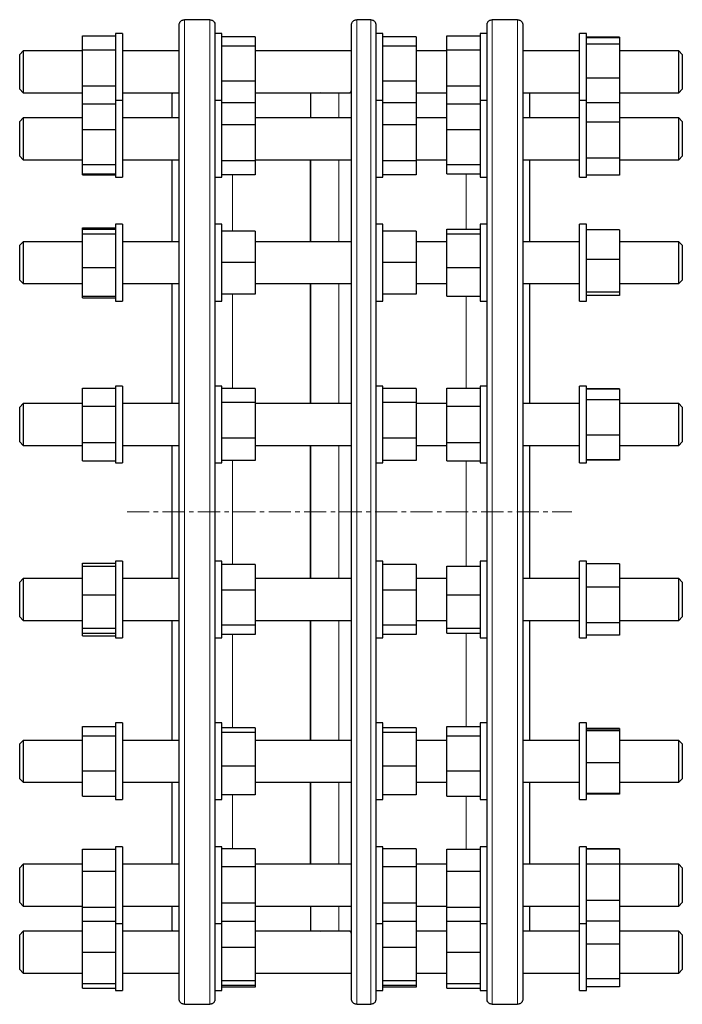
# Model space of a CAD drawing. Header units: millimetres. Extents: x 144 to 1238, y 76 to 1120.
# Tile 2 of 2: x 858 to 1238, y 535 to 1100. Entities that reach past the tile are written whole.
import ezdxf

# ---------------------------------------------------------------- set-up
doc = ezdxf.new("R2010")
doc.units = ezdxf.units.MM
doc.linetypes.add('CENTERX2', pattern=[20.32, 12.7, -2.54, 2.54, -2.54])
doc.layers.add('FORMAT', color=7, linetype='Continuous')

msp = doc.modelspace()

# ---------------------------------------------------------------- linework, layer by layer
at = {"color": 7, "linetype": 'Continuous', "lineweight": 25}
for p, q in [((949.13, 538.38), (949.13, 1097.38)), ((966.63, 1100.36), (952.13, 1100.36)), ((969.63, 1097.38), (969.63, 1092.01)), ((1047.94, 538.38), (1047.94, 1097.38)), ((1058.94, 1100.36), (1050.94, 1100.36)), ((1061.94, 1097.38), (1061.94, 1092.01)), ((1125.63, 1092.01), (1125.63, 1097.38)), ((1143.13, 1100.36), (1128.63, 1100.36)), ((1146.13, 1097.38), (1146.13, 538.38)), ((893.63, 1091.04), (912.63, 1091.04)), ((893.63, 1083.08), (893.63, 1091.04)), ((916.63, 1092.43), (912.63, 1092.43)), ((912.63, 1092.43), (912.63, 1053.98)), ((916.63, 1092.43), (916.63, 1053.98)), ((973.63, 1092.43), (969.63, 1092.43)), ((969.63, 1092.01), (969.63, 1050.27)), ((973.63, 1086), (973.63, 1092.43)), ((992.63, 1090.5), (973.63, 1090.5)), ((992.63, 1090.5), (992.63, 1085.14)), ((1065.94, 1092.43), (1061.94, 1092.43)), ((1061.94, 1092.01), (1061.94, 1050.27)), ((1065.94, 1086), (1065.94, 1092.43)), ((1084.94, 1090.5), (1065.94, 1090.5)), ((1084.94, 1090.5), (1084.94, 1085.14)), ((1102.63, 1091.04), (1121.63, 1091.04)), ((1102.63, 1083.08), (1102.63, 1091.04)), ((1125.63, 1092.43), (1121.63, 1092.43)), ((1121.63, 1092.43), (1121.63, 1053.98)), ((1125.63, 1050.27), (1125.63, 1092.01)), ((1182.63, 1092.43), (1178.63, 1092.43)), ((1178.63, 1087.32), (1178.63, 1092.43)), ((1182.63, 1087.32), (1182.63, 1092.43)), ((973.63, 1053.98), (973.63, 1086)), ((992.63, 1085.14), (973.63, 1085.14)), ((992.63, 1085.14), (992.63, 1065.07)), ((1065.94, 1053.98), (1065.94, 1086)), ((1084.94, 1085.14), (1065.94, 1085.14)), ((1084.94, 1085.14), (1084.94, 1065.07)), ((1178.63, 1053.98), (1178.63, 1087.32)), ((1201.63, 1090.27), (1182.63, 1090.27)), ((1201.63, 1089.94), (1182.63, 1089.94)), ((1182.63, 1053.98), (1182.63, 1087.32)), ((1201.63, 1086.38), (1182.63, 1086.38)), ((1201.63, 1090.27), (1201.63, 1089.94)), ((1201.63, 1089.94), (1201.63, 1086.38)), ((1201.63, 1086.38), (1201.63, 1066.87)), ((859.63, 1082.43), (857.63, 1080.43)), ((857.63, 1060.43), (857.63, 1080.43)), ((893.63, 1082.43), (859.63, 1082.43)), ((859.63, 1082.43), (859.63, 1058.43)), ((893.63, 1062.48), (893.63, 1083.08)), ((893.63, 1083.08), (912.63, 1083.08)), ((949.13, 1082.43), (916.63, 1082.43)), ((1047.94, 1082.43), (992.63, 1082.43)), ((1102.63, 1082.43), (1084.94, 1082.43)), ((1102.63, 1083.08), (1121.63, 1083.08)), ((1102.63, 1062.48), (1102.63, 1083.08)), ((1178.63, 1082.43), (1146.13, 1082.43)), ((1235.63, 1082.43), (1201.63, 1082.43)), ((1237.63, 1080.43), (1235.63, 1082.43)), ((1235.63, 1058.43), (1235.63, 1082.43)), ((1237.63, 1080.43), (1237.63, 1060.43)), ((893.63, 1062.48), (912.63, 1062.48)), ((893.63, 1052.06), (893.63, 1062.48)), ((992.63, 1065.07), (973.63, 1065.07)), ((992.63, 1065.07), (992.63, 1052.59)), ((1084.94, 1065.07), (1065.94, 1065.07)), ((1084.94, 1065.07), (1084.94, 1052.59)), ((1102.63, 1062.48), (1121.63, 1062.48)), ((1102.63, 1052.06), (1102.63, 1062.48)), ((1201.63, 1066.87), (1182.63, 1066.87)), ((1201.63, 1066.87), (1201.63, 1052.75)), ((857.63, 1060.43), (859.63, 1058.43)), ((859.63, 1058.43), (893.63, 1058.43)), ((916.63, 1058.43), (949.13, 1058.43)), ((945.68, 1058.43), (945.13, 1057.88)), ((945.13, 1043.98), (945.13, 1057.88)), ((992.63, 1058.43), (1047.03, 1058.43)), ((1030.11, 1058.43), (1024.44, 1057.93)), ((1024.44, 1057.93), (1024.44, 1043.98)), ((1084.94, 1058.43), (1102.63, 1058.43)), ((1146.13, 1058.43), (1178.63, 1058.43)), ((1150.13, 1057.88), (1149.58, 1058.43)), ((1150.13, 1043.98), (1150.13, 1057.88)), ((1201.63, 1058.43), (1235.63, 1058.43)), ((1235.63, 1058.43), (1237.63, 1060.43)), ((893.63, 1052.06), (912.63, 1052.06)), ((893.63, 1037.36), (893.63, 1052.06)), ((916.63, 1053.98), (912.63, 1053.98)), ((912.63, 1053.98), (912.63, 1009.98)), ((916.63, 1053.98), (916.63, 1009.98)), ((973.63, 1053.98), (969.63, 1053.98)), ((973.63, 1040.42), (973.63, 1053.98)), ((992.63, 1052.59), (973.63, 1052.59)), ((992.63, 1052.59), (992.63, 1039.95)), ((1065.94, 1053.98), (1061.94, 1053.98)), ((1065.94, 1040.42), (1065.94, 1053.98)), ((1084.94, 1052.59), (1065.94, 1052.59)), ((1084.94, 1052.59), (1084.94, 1039.95)), ((1102.63, 1052.06), (1121.63, 1052.06)), ((1102.63, 1037.36), (1102.63, 1052.06)), ((1125.63, 1053.98), (1121.63, 1053.98)), ((1121.63, 1053.98), (1121.63, 1009.98)), ((1182.63, 1053.98), (1178.63, 1053.98)), ((1178.63, 1042.18), (1178.63, 1053.98)), ((1182.63, 1042.18), (1182.63, 1053.98)), ((1201.63, 1052.75), (1182.63, 1052.75)), ((1201.63, 1052.75), (1201.63, 1041.62)), ((969.63, 1050.27), (969.63, 973.16)), ((1061.94, 1050.27), (1061.94, 973.16)), ((1125.63, 973.16), (1125.63, 1050.27)), ((859.63, 1043.98), (857.63, 1041.98)), ((857.63, 1021.98), (857.63, 1041.98)), ((893.63, 1043.98), (859.63, 1043.98)), ((859.63, 1043.98), (859.63, 1019.98)), ((949.13, 1043.98), (916.63, 1043.98)), ((973.63, 1009.98), (973.63, 1040.42)), ((992.63, 1039.95), (973.63, 1039.95)), ((1047.94, 1043.98), (992.63, 1043.98)), ((992.63, 1039.95), (992.63, 1019.34)), ((1065.94, 1009.98), (1065.94, 1040.42)), ((1084.94, 1039.95), (1065.94, 1039.95)), ((1102.63, 1043.98), (1084.94, 1043.98)), ((1084.94, 1039.95), (1084.94, 1019.34)), ((1178.63, 1043.98), (1146.13, 1043.98)), ((1178.63, 1009.98), (1178.63, 1042.18)), ((1182.63, 1009.98), (1182.63, 1042.18)), ((1201.63, 1041.62), (1182.63, 1041.62)), ((1235.63, 1043.98), (1201.63, 1043.98)), ((1201.63, 1041.62), (1201.63, 1020.85)), ((1237.63, 1041.98), (1235.63, 1043.98)), ((1235.63, 1019.98), (1235.63, 1043.98)), ((1237.63, 1041.98), (1237.63, 1021.98)), ((893.63, 1037.36), (912.63, 1037.36)), ((893.63, 1017.28), (893.63, 1037.36)), ((1102.63, 1017.28), (1102.63, 1037.36)), ((1102.63, 1037.36), (1121.63, 1037.36)), ((857.63, 1021.98), (859.63, 1019.98)), ((859.63, 1019.98), (893.63, 1019.98)), ((893.63, 1017.28), (912.63, 1017.28)), ((893.63, 1011.9), (893.63, 1017.28)), ((916.63, 1019.98), (949.13, 1019.98)), ((945.13, 972.94), (945.13, 1019.98)), ((992.63, 1019.34), (973.63, 1019.34)), ((992.63, 1019.98), (1047.72, 1019.98)), ((992.63, 1019.34), (992.63, 1011.37)), ((1024.44, 1019.98), (1024.44, 972.94)), ((1084.94, 1019.34), (1065.94, 1019.34)), ((1084.94, 1019.98), (1102.63, 1019.98)), ((1084.94, 1019.34), (1084.94, 1011.37)), ((1102.63, 1017.28), (1121.63, 1017.28)), ((1102.63, 1011.9), (1102.63, 1017.28)), ((1146.13, 1019.98), (1178.63, 1019.98)), ((1150.13, 972.94), (1150.13, 1019.98)), ((1201.63, 1020.85), (1182.63, 1020.85)), ((1201.63, 1020.85), (1201.63, 1011.21)), ((1201.63, 1019.98), (1235.63, 1019.98)), ((1235.63, 1019.98), (1237.63, 1021.98)), ((893.63, 1011.9), (912.63, 1011.9)), ((893.63, 1011.37), (893.63, 1011.9)), ((893.63, 1011.37), (912.63, 1011.37)), ((992.63, 1011.37), (973.63, 1011.37)), ((1084.94, 1011.37), (1065.94, 1011.37)), ((1102.63, 1011.9), (1121.63, 1011.9)), ((912.63, 1009.98), (916.63, 1009.98)), ((969.63, 1009.98), (973.63, 1009.98)), ((1061.94, 1009.98), (1065.94, 1009.98)), ((1121.63, 1009.98), (1125.63, 1009.98)), ((1178.63, 1009.98), (1182.63, 1009.98)), ((1201.63, 1011.21), (1182.63, 1011.21)), ((893.63, 981.01), (912.63, 981.01)), ((893.63, 980.14), (893.63, 981.01)), ((893.63, 980.14), (912.63, 980.14)), ((893.63, 977.43), (893.63, 980.14)), ((893.63, 958.22), (893.63, 977.43)), ((893.63, 977.43), (912.63, 977.43)), ((916.63, 982.94), (912.63, 982.94)), ((912.63, 982.94), (912.63, 938.94)), ((916.63, 982.94), (916.63, 938.94)), ((973.63, 982.94), (969.63, 982.94)), ((973.63, 960.96), (973.63, 982.94)), ((992.63, 978.95), (973.63, 978.95)), ((992.63, 978.95), (992.63, 960.96)), ((1065.94, 982.94), (1061.94, 982.94)), ((1065.94, 960.96), (1065.94, 982.94)), ((1084.94, 978.95), (1065.94, 978.95)), ((1084.94, 978.95), (1084.94, 960.96)), ((1102.63, 980.14), (1121.63, 980.14)), ((1102.63, 977.43), (1102.63, 980.14)), ((1102.63, 958.22), (1102.63, 977.43)), ((1102.63, 977.43), (1121.63, 977.43)), ((1125.63, 982.94), (1121.63, 982.94)), ((1121.63, 982.94), (1121.63, 938.94)), ((1182.63, 982.94), (1178.63, 982.94)), ((1178.63, 962.91), (1178.63, 982.94)), ((1182.63, 962.91), (1182.63, 982.94)), ((1201.63, 979.79), (1182.63, 979.79)), ((1201.63, 979.79), (1201.63, 962.8)), ((859.63, 972.94), (857.63, 970.94)), ((893.63, 972.94), (859.63, 972.94)), ((859.63, 972.94), (859.63, 948.94)), ((949.13, 972.94), (916.63, 972.94)), ((969.63, 973.16), (969.63, 872.41)), ((1047.94, 972.94), (992.63, 972.94)), ((1061.94, 973.16), (1061.94, 872.41)), ((1102.63, 972.94), (1084.94, 972.94)), ((1125.63, 872.41), (1125.63, 973.16)), ((1178.63, 972.94), (1146.13, 972.94)), ((1235.63, 972.94), (1201.63, 972.94)), ((1237.63, 970.94), (1235.63, 972.94)), ((1235.63, 948.94), (1235.63, 972.94)), ((857.63, 950.94), (857.63, 970.94)), ((1237.63, 970.94), (1237.63, 950.94)), ((973.63, 938.94), (973.63, 960.96)), ((992.63, 960.96), (973.63, 960.96)), ((992.63, 960.96), (992.63, 942.95)), ((1065.94, 938.94), (1065.94, 960.96)), ((1084.94, 960.96), (1065.94, 960.96)), ((1084.94, 960.96), (1084.94, 942.95)), ((1178.63, 938.94), (1178.63, 962.91)), ((1182.63, 938.94), (1182.63, 962.91)), ((1201.63, 962.8), (1182.63, 962.8)), ((1201.63, 962.8), (1201.63, 943.94)), ((893.63, 958.22), (912.63, 958.22)), ((893.63, 941.73), (893.63, 958.22)), ((1102.63, 941.73), (1102.63, 958.22)), ((1102.63, 958.22), (1121.63, 958.22)), ((857.63, 950.94), (859.63, 948.94)), ((1235.63, 948.94), (1237.63, 950.94)), ((859.63, 948.94), (893.63, 948.94)), ((916.63, 948.94), (949.13, 948.94)), ((945.13, 880.11), (945.13, 948.94)), ((992.63, 948.94), (1047.94, 948.94)), ((1024.44, 948.94), (1024.44, 880.11)), ((1084.94, 948.94), (1102.63, 948.94)), ((1146.13, 948.94), (1178.63, 948.94)), ((1150.13, 880.11), (1150.13, 948.94)), ((1201.63, 943.94), (1182.63, 943.94)), ((1201.63, 948.94), (1235.63, 948.94)), ((1201.63, 943.94), (1201.63, 942.08)), ((893.63, 941.73), (912.63, 941.73)), ((893.63, 940.86), (893.63, 941.73)), ((893.63, 940.86), (912.63, 940.86)), ((912.63, 938.94), (916.63, 938.94)), ((969.63, 938.94), (973.63, 938.94)), ((992.63, 942.95), (973.63, 942.95)), ((992.63, 942.93), (973.63, 942.93)), ((992.63, 942.95), (992.63, 942.93)), ((1061.94, 938.94), (1065.94, 938.94)), ((1084.94, 942.95), (1065.94, 942.95)), ((1084.94, 942.93), (1065.94, 942.93)), ((1084.94, 942.95), (1084.94, 942.93)), ((1102.63, 941.73), (1121.63, 941.73)), ((1121.63, 938.94), (1125.63, 938.94)), ((1178.63, 938.94), (1182.63, 938.94)), ((1201.63, 942.08), (1182.63, 942.08)), ((893.63, 888.9), (912.63, 888.9)), ((893.63, 878.51), (893.63, 888.9)), ((916.63, 890.11), (912.63, 890.11)), ((912.63, 890.11), (912.63, 846.11)), ((916.63, 890.11), (916.63, 846.11)), ((973.63, 890.11), (969.63, 890.11)), ((973.63, 859.71), (973.63, 890.11)), ((992.63, 888.72), (973.63, 888.72)), ((992.63, 888.72), (992.63, 880.78)), ((1065.94, 890.11), (1061.94, 890.11)), ((1065.94, 859.71), (1065.94, 890.11)), ((1084.94, 888.72), (1065.94, 888.72)), ((1084.94, 888.72), (1084.94, 880.78)), ((1102.63, 888.9), (1121.63, 888.9)), ((1102.63, 878.51), (1102.63, 888.9)), ((1125.63, 890.11), (1121.63, 890.11)), ((1121.63, 890.11), (1121.63, 846.11)), ((1182.63, 890.11), (1178.63, 890.11)), ((1178.63, 861.55), (1178.63, 890.11)), ((1182.63, 861.55), (1182.63, 890.11)), ((1201.63, 888.59), (1182.63, 888.59)), ((1201.63, 888.39), (1182.63, 888.39)), ((1201.63, 888.59), (1201.63, 888.39)), ((1201.63, 888.39), (1201.63, 882.19)), ((1201.63, 882.19), (1182.63, 882.19)), ((1201.63, 882.19), (1201.63, 861.91)), ((859.63, 880.11), (857.63, 878.11)), ((857.63, 858.11), (857.63, 878.11)), ((893.63, 880.11), (859.63, 880.11)), ((859.63, 880.11), (859.63, 856.11)), ((893.63, 878.51), (912.63, 878.51)), ((893.63, 857.72), (893.63, 878.51)), ((949.13, 880.11), (916.63, 880.11)), ((992.63, 880.78), (973.63, 880.78)), ((992.63, 880.78), (992.63, 860.18)), ((1047.94, 880.11), (992.63, 880.11)), ((1084.94, 880.78), (1065.94, 880.78)), ((1084.94, 880.78), (1084.94, 860.18)), ((1102.63, 880.11), (1084.94, 880.11)), ((1102.63, 857.72), (1102.63, 878.51)), ((1102.63, 878.51), (1121.63, 878.51)), ((1178.63, 880.11), (1146.13, 880.11)), ((1235.63, 880.11), (1201.63, 880.11)), ((1237.63, 878.11), (1235.63, 880.11)), ((1235.63, 856.11), (1235.63, 880.11)), ((1237.63, 878.11), (1237.63, 858.11)), ((969.63, 872.41), (969.63, 763.35)), ((1061.94, 872.41), (1061.94, 763.35)), ((1125.63, 763.35), (1125.63, 872.41)), ((992.63, 860.18), (973.63, 860.18)), ((973.63, 846.11), (973.63, 859.71)), ((992.63, 860.18), (992.63, 847.51)), ((1084.94, 860.18), (1065.94, 860.18)), ((1065.94, 846.11), (1065.94, 859.71)), ((1084.94, 860.18), (1084.94, 847.51)), ((1178.63, 846.11), (1178.63, 861.55)), ((1201.63, 861.91), (1182.63, 861.91)), ((1182.63, 846.11), (1182.63, 861.55)), ((1201.63, 861.91), (1201.63, 847.83)), ((857.63, 858.11), (859.63, 856.11)), ((859.63, 856.11), (893.63, 856.11)), ((893.63, 847.33), (893.63, 857.72)), ((893.63, 857.72), (912.63, 857.72)), ((916.63, 856.11), (949.13, 856.11)), ((945.13, 817.88), (945.13, 856.11)), ((992.63, 856.11), (1047.94, 856.11)), ((1024.44, 856.11), (1024.44, 817.88)), ((1084.94, 856.11), (1102.63, 856.11)), ((1102.63, 857.72), (1121.63, 857.72)), ((1102.63, 847.33), (1102.63, 857.72)), ((1146.13, 856.11), (1178.63, 856.11)), ((1150.13, 817.88), (1150.13, 856.11)), ((1201.63, 856.11), (1235.63, 856.11)), ((1235.63, 856.11), (1237.63, 858.11)), ((992.63, 847.51), (973.63, 847.51)), ((1084.94, 847.51), (1065.94, 847.51)), ((1201.63, 847.83), (1182.63, 847.83)), ((1201.63, 847.64), (1182.63, 847.64)), ((1201.63, 847.83), (1201.63, 847.64)), ((893.63, 847.33), (912.63, 847.33)), ((912.63, 846.11), (916.63, 846.11)), ((969.63, 846.11), (973.63, 846.11)), ((1061.94, 846.11), (1065.94, 846.11)), ((1102.63, 847.33), (1121.63, 847.33)), ((1121.63, 846.11), (1125.63, 846.11)), ((1178.63, 846.11), (1182.63, 846.11)), ((945.13, 779.64), (945.13, 817.88)), ((1024.44, 817.88), (1024.44, 779.64)), ((1150.13, 779.64), (1150.13, 817.88)), ((893.63, 788.43), (912.63, 788.43)), ((893.63, 786.84), (893.63, 788.43)), ((893.63, 786.84), (912.63, 786.84)), ((893.63, 770.35), (893.63, 786.84)), ((916.63, 789.64), (912.63, 789.64)), ((912.63, 789.64), (912.63, 787.97)), ((912.63, 787.97), (912.63, 745.64)), ((916.63, 789.64), (916.63, 787.97)), ((916.63, 787.97), (916.63, 745.64)), ((973.63, 789.64), (969.63, 789.64)), ((973.63, 752.1), (973.63, 789.64)), ((992.63, 787.72), (973.63, 787.72)), ((992.63, 787.72), (992.63, 773.04)), ((1065.94, 789.64), (1061.94, 789.64)), ((1065.94, 752.1), (1065.94, 789.64)), ((1084.94, 787.72), (1065.94, 787.72)), ((1084.94, 787.72), (1084.94, 773.04)), ((1102.63, 770.35), (1102.63, 786.84)), ((1102.63, 786.84), (1121.63, 786.84)), ((1125.63, 789.64), (1121.63, 789.64)), ((1121.63, 789.64), (1121.63, 787.97)), ((1121.63, 787.97), (1121.63, 745.64)), ((1182.63, 789.64), (1178.63, 789.64)), ((1178.63, 753.54), (1178.63, 789.64)), ((1182.63, 753.54), (1182.63, 789.64)), ((1201.63, 788.12), (1182.63, 788.12)), ((1201.63, 788.12), (1201.63, 774.8)), ((859.63, 779.64), (857.63, 777.64)), ((857.63, 776.88), (857.63, 777.64)), ((857.63, 757.64), (857.63, 776.88)), ((893.63, 779.64), (859.63, 779.64)), ((859.63, 779.64), (859.63, 778.73)), ((859.63, 778.73), (859.63, 755.64)), ((949.13, 779.64), (916.63, 779.64)), ((1047.94, 779.64), (992.63, 779.64)), ((1102.63, 779.64), (1084.94, 779.64)), ((1178.63, 779.64), (1146.13, 779.64)), ((1201.63, 774.8), (1182.63, 774.8)), ((1235.63, 779.64), (1201.63, 779.64)), ((1201.63, 774.8), (1201.63, 754.32)), ((1237.63, 777.64), (1235.63, 779.64)), ((1235.63, 778.73), (1235.63, 779.64)), ((1235.63, 755.64), (1235.63, 778.73)), ((1237.63, 777.64), (1237.63, 776.88)), ((1237.63, 776.88), (1237.63, 757.64)), ((893.63, 770.35), (912.63, 770.35)), ((893.63, 751.15), (893.63, 770.35)), ((992.63, 773.04), (973.63, 773.04)), ((992.63, 773.04), (992.63, 752.96)), ((1084.94, 773.04), (1065.94, 773.04)), ((1084.94, 773.04), (1084.94, 752.96)), ((1102.63, 770.35), (1121.63, 770.35)), ((1102.63, 751.15), (1102.63, 770.35)), ((969.63, 763.35), (969.63, 662.6)), ((1061.94, 763.35), (1061.94, 662.6)), ((1125.63, 662.6), (1125.63, 763.35)), ((857.63, 757.64), (859.63, 755.64)), ((1235.63, 755.64), (1237.63, 757.64)), ((859.63, 755.64), (893.63, 755.64)), ((916.63, 755.64), (949.13, 755.64)), ((945.13, 686.82), (945.13, 755.64)), ((992.63, 752.96), (973.63, 752.96)), ((973.63, 745.64), (973.63, 752.1)), ((992.63, 755.64), (1047.94, 755.64)), ((992.63, 752.96), (992.63, 747.56)), ((1024.44, 755.64), (1024.44, 686.82)), ((1084.94, 752.96), (1065.94, 752.96)), ((1065.94, 745.64), (1065.94, 752.1)), ((1084.94, 755.64), (1102.63, 755.64)), ((1084.94, 752.96), (1084.94, 747.56)), ((1146.13, 755.64), (1178.63, 755.64)), ((1150.13, 686.82), (1150.13, 755.64)), ((1178.63, 745.64), (1178.63, 753.54)), ((1201.63, 754.32), (1182.63, 754.32)), ((1182.63, 745.64), (1182.63, 753.54)), ((1201.63, 755.64), (1235.63, 755.64)), ((1201.63, 754.32), (1201.63, 747.16)), ((893.63, 751.15), (912.63, 751.15)), ((893.63, 748.44), (893.63, 751.15)), ((893.63, 748.44), (912.63, 748.44)), ((893.63, 746.86), (893.63, 748.44)), ((893.63, 746.86), (912.63, 746.86)), ((992.63, 747.56), (973.63, 747.56)), ((1084.94, 747.56), (1065.94, 747.56)), ((1102.63, 751.15), (1121.63, 751.15)), ((1102.63, 748.44), (1102.63, 751.15)), ((1102.63, 748.44), (1121.63, 748.44)), ((1201.63, 747.16), (1182.63, 747.16)), ((912.63, 745.64), (916.63, 745.64)), ((969.63, 745.64), (973.63, 745.64)), ((1061.94, 745.64), (1065.94, 745.64)), ((1121.63, 745.64), (1125.63, 745.64)), ((1178.63, 745.64), (1182.63, 745.64)), ((916.63, 696.82), (912.63, 696.82)), ((912.63, 696.82), (912.63, 690.37)), ((916.63, 696.82), (916.63, 690.37)), ((973.63, 696.82), (969.63, 696.82)), ((973.63, 654.5), (973.63, 696.82)), ((1065.94, 696.82), (1061.94, 696.82)), ((1065.94, 654.5), (1065.94, 696.82)), ((1125.63, 696.82), (1121.63, 696.82)), ((1121.63, 696.82), (1121.63, 690.37)), ((1182.63, 696.82), (1178.63, 696.82)), ((1178.63, 655.33), (1178.63, 696.82)), ((1182.63, 655.33), (1182.63, 696.82)), ((893.63, 694.89), (912.63, 694.89)), ((893.63, 689.52), (893.63, 694.89)), ((893.63, 689.52), (912.63, 689.52)), ((893.63, 669.44), (893.63, 689.52)), ((912.63, 690.37), (912.63, 652.82)), ((916.63, 690.37), (916.63, 652.82)), ((992.63, 694.01), (973.63, 694.01)), ((992.63, 691.32), (973.63, 691.32)), ((992.63, 694.01), (992.63, 691.32)), ((992.63, 691.32), (992.63, 672.12)), ((1084.94, 694.01), (1065.94, 694.01)), ((1084.94, 691.32), (1065.94, 691.32)), ((1084.94, 694.01), (1084.94, 691.32)), ((1084.94, 691.32), (1084.94, 672.12)), ((1102.63, 694.89), (1121.63, 694.89)), ((1102.63, 689.52), (1102.63, 694.89)), ((1102.63, 689.52), (1121.63, 689.52)), ((1102.63, 669.44), (1102.63, 689.52)), ((1121.63, 690.37), (1121.63, 652.82)), ((1201.63, 693.68), (1182.63, 693.68)), ((1201.63, 693.23), (1182.63, 693.23)), ((1201.63, 692.37), (1182.63, 692.37)), ((1201.63, 693.68), (1201.63, 693.23)), ((1201.63, 693.23), (1201.63, 692.37)), ((1201.63, 692.37), (1201.63, 673.96)), ((859.63, 686.82), (857.63, 684.82)), ((857.63, 681.89), (857.63, 684.82)), ((893.63, 686.82), (859.63, 686.82)), ((859.63, 686.82), (859.63, 683.3)), ((949.13, 686.82), (916.63, 686.82)), ((1047.94, 686.82), (992.63, 686.82)), ((1102.63, 686.82), (1084.94, 686.82)), ((1178.63, 686.82), (1146.13, 686.82)), ((1235.63, 686.82), (1201.63, 686.82)), ((1237.63, 684.82), (1235.63, 686.82)), ((1235.63, 683.3), (1235.63, 686.82)), ((1237.63, 684.82), (1237.63, 681.89)), ((857.63, 664.82), (857.63, 681.89)), ((859.63, 683.3), (859.63, 662.82)), ((1235.63, 662.82), (1235.63, 683.3)), ((1237.63, 681.89), (1237.63, 664.82)), ((1201.63, 673.96), (1182.63, 673.96)), ((1201.63, 673.96), (1201.63, 656.4)), ((893.63, 654.74), (893.63, 669.44)), ((893.63, 669.44), (912.63, 669.44)), ((992.63, 672.12), (973.63, 672.12)), ((992.63, 672.12), (992.63, 655.62)), ((1084.94, 672.12), (1065.94, 672.12)), ((1084.94, 672.12), (1084.94, 655.62)), ((1102.63, 669.44), (1121.63, 669.44)), ((1102.63, 654.74), (1102.63, 669.44)), ((857.63, 664.82), (859.63, 662.82)), ((859.63, 662.82), (893.63, 662.82)), ((916.63, 662.82), (949.13, 662.82)), ((945.13, 615.77), (945.13, 662.82)), ((969.63, 662.6), (969.63, 585.48)), ((992.63, 662.82), (1047.94, 662.82)), ((1024.44, 662.82), (1024.44, 615.77)), ((1061.94, 662.6), (1061.94, 585.48)), ((1084.94, 662.82), (1102.63, 662.82)), ((1125.63, 585.48), (1125.63, 662.6)), ((1146.13, 662.82), (1178.63, 662.82)), ((1150.13, 615.77), (1150.13, 662.82)), ((1201.63, 662.82), (1235.63, 662.82)), ((1235.63, 662.82), (1237.63, 664.82)), ((992.63, 655.62), (973.63, 655.62)), ((1084.94, 655.62), (1065.94, 655.62)), ((1201.63, 656.4), (1182.63, 656.4)), ((1201.63, 655.96), (1182.63, 655.96)), ((1201.63, 656.4), (1201.63, 655.96)), ((893.63, 654.74), (912.63, 654.74)), ((912.63, 652.82), (916.63, 652.82)), ((969.63, 652.82), (973.63, 652.82)), ((973.63, 652.82), (973.63, 654.5)), ((1061.94, 652.82), (1065.94, 652.82)), ((1065.94, 652.82), (1065.94, 654.5)), ((1102.63, 654.74), (1121.63, 654.74)), ((1121.63, 652.82), (1125.63, 652.82)), ((1178.63, 652.82), (1178.63, 655.33)), ((1178.63, 652.82), (1182.63, 652.82)), ((1182.63, 652.82), (1182.63, 655.33)), ((893.63, 624.38), (912.63, 624.38)), ((893.63, 611.73), (893.63, 624.38)), ((916.63, 625.77), (912.63, 625.77)), ((912.63, 625.77), (912.63, 612.19)), ((916.63, 625.77), (916.63, 612.19)), ((973.63, 625.77), (969.63, 625.77)), ((973.63, 581.77), (973.63, 625.77)), ((992.63, 624.56), (973.63, 624.56)), ((992.63, 624.56), (992.63, 614.18)), ((1065.94, 625.77), (1061.94, 625.77)), ((1065.94, 581.77), (1065.94, 625.77)), ((1084.94, 624.56), (1065.94, 624.56)), ((1084.94, 624.56), (1084.94, 614.18)), ((1102.63, 611.73), (1102.63, 624.38)), ((1102.63, 624.38), (1121.63, 624.38)), ((1125.63, 625.77), (1121.63, 625.77)), ((1121.63, 625.77), (1121.63, 612.19)), ((1182.63, 625.77), (1178.63, 625.77)), ((1178.63, 581.86), (1178.63, 625.77)), ((1182.63, 581.86), (1182.63, 625.77)), ((1201.63, 624.54), (1182.63, 624.54)), ((1201.63, 624.48), (1182.63, 624.48)), ((1201.63, 624.54), (1201.63, 624.48)), ((1201.63, 624.48), (1201.63, 615.74)), ((859.63, 615.77), (857.63, 613.77)), ((857.63, 607.6), (857.63, 613.77)), ((893.63, 615.77), (859.63, 615.77)), ((859.63, 615.77), (859.63, 608.37)), ((893.63, 611.73), (912.63, 611.73)), ((893.63, 591.12), (893.63, 611.73)), ((912.63, 612.19), (912.63, 581.77)), ((949.13, 615.77), (916.63, 615.77)), ((916.63, 612.19), (916.63, 581.77)), ((992.63, 614.18), (973.63, 614.18)), ((1047.72, 615.77), (992.63, 615.77)), ((992.63, 614.18), (992.63, 593.4)), ((1084.94, 614.18), (1065.94, 614.18)), ((1102.63, 615.77), (1084.94, 615.77)), ((1084.94, 614.18), (1084.94, 593.4)), ((1102.63, 591.12), (1102.63, 611.73)), ((1102.63, 611.73), (1121.63, 611.73)), ((1121.63, 612.19), (1121.63, 581.77)), ((1178.63, 615.77), (1146.13, 615.77)), ((1201.63, 615.74), (1182.63, 615.74)), ((1235.63, 615.77), (1201.63, 615.77)), ((1201.63, 615.74), (1201.63, 595.03)), ((1237.63, 613.77), (1235.63, 615.77)), ((1235.63, 608.37), (1235.63, 615.77)), ((1237.63, 613.77), (1237.63, 607.6)), ((857.63, 593.77), (857.63, 607.6)), ((859.63, 608.37), (859.63, 591.77)), ((1235.63, 591.77), (1235.63, 608.37)), ((1237.63, 607.6), (1237.63, 593.77)), ((857.63, 593.77), (859.63, 591.77)), ((992.63, 593.4), (973.63, 593.4)), ((992.63, 593.4), (992.63, 582.99)), ((1084.94, 593.4), (1065.94, 593.4)), ((1084.94, 593.4), (1084.94, 582.99)), ((1201.63, 595.03), (1182.63, 595.03)), ((1201.63, 595.03), (1201.63, 583.07)), ((1235.63, 591.77), (1237.63, 593.77)), ((859.63, 591.77), (893.63, 591.77)), ((893.63, 591.12), (912.63, 591.12)), ((893.63, 583.17), (893.63, 591.12)), ((916.63, 591.77), (949.13, 591.77)), ((945.13, 577.88), (945.13, 591.77)), ((992.63, 591.77), (1047.94, 591.77)), ((1024.44, 591.77), (1024.44, 577.82)), ((1084.94, 591.77), (1102.63, 591.77)), ((1102.63, 591.12), (1121.63, 591.12)), ((1102.63, 583.17), (1102.63, 591.12)), ((1146.13, 591.77), (1178.63, 591.77)), ((1150.13, 577.88), (1150.13, 591.77)), ((1201.63, 591.77), (1235.63, 591.77)), ((893.63, 583.17), (912.63, 583.17)), ((893.63, 565.33), (893.63, 583.17)), ((969.63, 585.48), (969.63, 543.75)), ((992.63, 582.99), (973.63, 582.99)), ((992.63, 582.99), (992.63, 568.06)), ((1061.94, 585.48), (1061.94, 543.75)), ((1084.94, 582.99), (1065.94, 582.99)), ((1084.94, 582.99), (1084.94, 568.06)), ((1102.63, 583.17), (1121.63, 583.17)), ((1102.63, 565.33), (1102.63, 583.17)), ((1125.63, 543.75), (1125.63, 585.48)), ((1201.63, 583.07), (1182.63, 583.07)), ((1201.63, 583.07), (1201.63, 569.87)), ((859.63, 577.33), (857.63, 575.33)), ((893.63, 577.33), (859.63, 577.33)), ((859.63, 577.33), (859.63, 565.33)), ((912.63, 581.77), (916.63, 581.77)), ((912.63, 581.77), (912.63, 565.33)), ((916.63, 581.77), (916.63, 565.33)), ((949.13, 577.33), (916.63, 577.33)), ((945.13, 577.88), (945.68, 577.33)), ((969.63, 581.77), (973.63, 581.77)), ((973.63, 543.33), (973.63, 581.77)), ((1047.03, 577.33), (992.63, 577.33)), ((1024.44, 577.82), (1030.11, 577.33)), ((1061.94, 581.77), (1065.94, 581.77)), ((1065.94, 543.33), (1065.94, 581.77)), ((1102.63, 577.33), (1084.94, 577.33)), ((1121.63, 581.77), (1125.63, 581.77)), ((1121.63, 581.77), (1121.63, 565.33)), ((1178.63, 577.33), (1146.13, 577.33)), ((1149.58, 577.33), (1150.13, 577.88)), ((1178.63, 581.77), (1178.63, 581.86)), ((1178.63, 581.77), (1182.63, 581.77)), ((1178.63, 543.33), (1178.63, 581.77)), ((1182.63, 581.77), (1182.63, 581.86)), ((1182.63, 543.33), (1182.63, 581.77)), ((1235.63, 577.33), (1201.63, 577.33)), ((1237.63, 575.33), (1235.63, 577.33)), ((1235.63, 565.33), (1235.63, 577.33)), ((857.63, 565.33), (857.63, 575.33)), ((1237.63, 575.33), (1237.63, 565.33)), ((857.63, 555.33), (857.63, 565.33)), ((859.63, 565.33), (859.63, 553.33)), ((893.63, 565.33), (912.63, 565.33)), ((893.63, 547.33), (893.63, 565.33)), ((912.63, 565.33), (912.63, 543.33)), ((916.63, 565.33), (916.63, 543.33)), ((992.63, 568.06), (973.63, 568.06)), ((992.63, 568.06), (992.63, 548.85)), ((1084.94, 568.06), (1065.94, 568.06)), ((1084.94, 568.06), (1084.94, 548.85)), ((1102.63, 565.33), (1121.63, 565.33)), ((1102.63, 547.33), (1102.63, 565.33)), ((1121.63, 565.33), (1121.63, 543.33)), ((1201.63, 569.87), (1182.63, 569.87)), ((1201.63, 569.87), (1201.63, 550.03)), ((1235.63, 553.33), (1235.63, 565.33)), ((1237.63, 565.33), (1237.63, 555.33)), ((857.63, 555.33), (859.63, 553.33)), ((1235.63, 553.33), (1237.63, 555.33)), ((859.63, 553.33), (893.63, 553.33)), ((916.63, 553.33), (949.13, 553.33)), ((992.63, 548.85), (973.63, 548.85)), ((992.63, 553.33), (1047.94, 553.33)), ((992.63, 548.85), (992.63, 546.12)), ((1084.94, 548.85), (1065.94, 548.85)), ((1084.94, 553.33), (1102.63, 553.33)), ((1084.94, 548.85), (1084.94, 546.12)), ((1146.13, 553.33), (1178.63, 553.33)), ((1201.63, 550.03), (1182.63, 550.03)), ((1201.63, 553.33), (1235.63, 553.33)), ((1201.63, 550.03), (1201.63, 545.49)), ((893.63, 547.33), (912.63, 547.33)), ((893.63, 544.72), (893.63, 547.33)), ((893.63, 544.72), (912.63, 544.72)), ((912.63, 543.33), (916.63, 543.33)), ((969.63, 543.75), (969.63, 538.38)), ((969.63, 543.33), (973.63, 543.33)), ((992.63, 546.12), (973.63, 546.12)), ((992.63, 545.25), (973.63, 545.25)), ((992.63, 546.12), (992.63, 545.25)), ((1061.94, 543.75), (1061.94, 538.38)), ((1061.94, 543.33), (1065.94, 543.33)), ((1084.94, 546.12), (1065.94, 546.12)), ((1084.94, 545.25), (1065.94, 545.25)), ((1084.94, 546.12), (1084.94, 545.25)), ((1102.63, 547.33), (1121.63, 547.33)), ((1102.63, 544.72), (1102.63, 547.33)), ((1102.63, 544.72), (1121.63, 544.72)), ((1121.63, 543.33), (1125.63, 543.33)), ((1125.63, 538.38), (1125.63, 543.75)), ((1178.63, 543.33), (1182.63, 543.33)), ((1201.63, 545.49), (1182.63, 545.49)), ((952.13, 535.39), (966.63, 535.39)), ((1050.94, 535.39), (1058.94, 535.39)), ((1128.63, 535.39), (1143.13, 535.39))]:
    msp.add_line(p, q, dxfattribs=at)
at = {"color": 8, "linetype": 'Continuous', "lineweight": 18}
for p, q in [((952.13, 1100.36), (952.13, 535.39)), ((966.63, 535.39), (966.63, 1100.36)), ((1050.94, 1100.36), (1050.94, 535.39)), ((1058.94, 535.39), (1058.94, 1100.36)), ((1128.63, 1100.36), (1128.63, 535.39)), ((1143.13, 535.39), (1143.13, 1100.36)), ((1040.63, 1043.98), (1040.63, 1058.43)), ((1024.2, 972.94), (1024.2, 1019.98)), ((1040.63, 972.94), (1040.63, 1019.98)), ((979.63, 1011.37), (979.63, 978.95)), ((1113.63, 980.14), (1113.63, 1011.9)), ((1024.2, 880.11), (1024.2, 948.94)), ((1040.63, 880.11), (1040.63, 948.94)), ((979.63, 942.93), (979.63, 888.72)), ((1113.63, 888.9), (1113.63, 941.73)), ((1024.2, 779.64), (1024.2, 856.11)), ((1040.63, 817.88), (1040.63, 856.11)), ((979.63, 847.51), (979.63, 817.88)), ((1113.63, 786.84), (1113.63, 847.33)), ((979.63, 817.88), (979.63, 787.72)), ((1040.63, 779.64), (1040.63, 817.88)), ((1024.2, 686.82), (1024.2, 755.64)), ((1040.63, 686.82), (1040.63, 755.64)), ((979.63, 747.56), (979.63, 694.01)), ((1113.63, 694.89), (1113.63, 748.44)), ((1024.2, 615.77), (1024.2, 662.82)), ((1040.63, 615.77), (1040.63, 662.82)), ((979.63, 655.62), (979.63, 624.56)), ((1113.63, 624.38), (1113.63, 654.74)), ((1040.63, 577.33), (1040.63, 591.77))]:
    msp.add_line(p, q, dxfattribs=at)
at = {"color": 7, "linetype": 'Continuous', "lineweight": 25}
for points, knots in [([(949.13, 1097.38), (949.13, 1097.72), (949.19, 1098.05), (949.36, 1098.53), (949.43, 1098.7), (949.61, 1099.01), (949.72, 1099.16), (949.96, 1099.45), (950.1, 1099.59), (950.42, 1099.84), (950.59, 1099.95), (950.99, 1100.15), (951.2, 1100.22), (951.54, 1100.31), (951.66, 1100.33), (951.89, 1100.35), (952.01, 1100.36), (952.13, 1100.36)], [0, 0, 0, 0, 0.25, 0.25, 0.375, 0.375, 0.5, 0.5, 0.625, 0.625, 0.75, 0.75, 0.875, 0.875, 0.9375, 0.9375, 1, 1, 1, 1]), ([(966.63, 1100.36), (966.87, 1100.36), (967.11, 1100.33), (967.56, 1100.23), (967.78, 1100.15), (968.17, 1099.95), (968.35, 1099.84), (968.66, 1099.59), (968.8, 1099.45), (969.17, 1099.02), (969.34, 1098.71), (969.58, 1098.05), (969.63, 1097.72), (969.63, 1097.38)], [0, 0, 0, 0, 0.125, 0.125, 0.25, 0.25, 0.375, 0.375, 0.5, 0.5, 0.75, 0.75, 1, 1, 1, 1]), ([(1047.94, 1097.38), (1047.94, 1097.72), (1047.99, 1098.05), (1048.16, 1098.53), (1048.24, 1098.7), (1048.42, 1099.01), (1048.52, 1099.16), (1048.76, 1099.45), (1048.91, 1099.59), (1049.22, 1099.84), (1049.4, 1099.95), (1049.79, 1100.15), (1050, 1100.22), (1050.34, 1100.31), (1050.46, 1100.33), (1050.7, 1100.35), (1050.82, 1100.36), (1050.94, 1100.36)], [0, 0, 0, 0, 0.25, 0.25, 0.375, 0.375, 0.5, 0.5, 0.625, 0.625, 0.75, 0.75, 0.875, 0.875, 0.9375, 0.9375, 1, 1, 1, 1]), ([(1058.94, 1100.36), (1059.18, 1100.36), (1059.41, 1100.33), (1059.87, 1100.23), (1060.08, 1100.15), (1060.47, 1099.95), (1060.65, 1099.84), (1060.97, 1099.59), (1061.11, 1099.45), (1061.47, 1099.02), (1061.65, 1098.71), (1061.88, 1098.05), (1061.94, 1097.72), (1061.94, 1097.38)], [0, 0, 0, 0, 0.125, 0.125, 0.25, 0.25, 0.375, 0.375, 0.5, 0.5, 0.75, 0.75, 1, 1, 1, 1]), ([(1125.63, 1097.38), (1125.63, 1097.72), (1125.69, 1098.05), (1125.86, 1098.53), (1125.93, 1098.7), (1126.11, 1099.01), (1126.22, 1099.16), (1126.46, 1099.45), (1126.6, 1099.59), (1126.92, 1099.84), (1127.09, 1099.95), (1127.49, 1100.15), (1127.7, 1100.22), (1128.04, 1100.31), (1128.16, 1100.33), (1128.39, 1100.35), (1128.51, 1100.36), (1128.63, 1100.36)], [0, 0, 0, 0, 0.25, 0.25, 0.375, 0.375, 0.5, 0.5, 0.625, 0.625, 0.75, 0.75, 0.875, 0.875, 0.9375, 0.9375, 1, 1, 1, 1]), ([(1143.13, 1100.36), (1143.37, 1100.36), (1143.61, 1100.33), (1144.06, 1100.23), (1144.28, 1100.15), (1144.67, 1099.95), (1144.85, 1099.84), (1145.16, 1099.59), (1145.3, 1099.45), (1145.67, 1099.02), (1145.84, 1098.71), (1146.08, 1098.05), (1146.13, 1097.72), (1146.13, 1097.38)], [0, 0, 0, 0, 0.125, 0.125, 0.25, 0.25, 0.375, 0.375, 0.5, 0.5, 0.75, 0.75, 1, 1, 1, 1]), ([(1047.03, 1058.44), (1047.05, 1058.44), (1047.1, 1058.43), (1047.21, 1058.5), (1047.35, 1058.64), (1047.5, 1058.84), (1047.64, 1059.12), (1047.78, 1059.49), (1047.91, 1059.99), (1047.93, 1060.44), (1047.94, 1060.67)], [0, 0, 0, 0, 0.062369, 0.187892, 0.308842, 0.429795, 0.553505, 0.677205, 0.837511, 1, 1, 1, 1]), ([(1047.72, 1019.99), (1047.73, 1019.98), (1047.78, 1019.97), (1047.86, 1020.02), (1047.93, 1020.13), (1047.93, 1020.25), (1047.94, 1020.29)], [0, 0, 0, 0, 0.042467, 0.407916, 0.773272, 1, 1, 1, 1]), ([(1047.94, 615.46), (1047.94, 615.48), (1047.93, 615.57), (1047.9, 615.68), (1047.82, 615.76), (1047.75, 615.77), (1047.72, 615.77)], [0, 0, 0, 0, 0.099751, 0.421683, 0.74368, 1, 1, 1, 1]), ([(1047.94, 575.09), (1047.93, 575.22), (1047.93, 575.49), (1047.88, 575.85), (1047.8, 576.17), (1047.71, 576.47), (1047.59, 576.75), (1047.45, 576.98), (1047.31, 577.15), (1047.18, 577.27), (1047.08, 577.33), (1047.04, 577.32), (1047.03, 577.32)], [0, 0, 0, 0, 0.09398, 0.187971, 0.283793, 0.379622, 0.492095, 0.604573, 0.719258, 0.833939, 0.969168, 1, 1, 1, 1]), ([(952.13, 535.39), (951.89, 535.39), (951.66, 535.42), (951.2, 535.53), (950.99, 535.61), (950.6, 535.8), (950.42, 535.92), (950.1, 536.17), (949.96, 536.3), (949.59, 536.74), (949.42, 537.05), (949.19, 537.71), (949.13, 538.04), (949.13, 538.38)], [0, 0, 0, 0, 0.125, 0.125, 0.25, 0.25, 0.375, 0.375, 0.5, 0.5, 0.75, 0.75, 1, 1, 1, 1]), ([(969.63, 538.38), (969.63, 538.04), (969.58, 537.71), (969.41, 537.22), (969.33, 537.06), (969.15, 536.75), (969.05, 536.6), (968.81, 536.31), (968.66, 536.17), (968.35, 535.92), (968.17, 535.8), (967.78, 535.61), (967.57, 535.53), (967.23, 535.45), (967.11, 535.43), (966.87, 535.4), (966.75, 535.39), (966.63, 535.39)], [0, 0, 0, 0, 0.25, 0.25, 0.375, 0.375, 0.5, 0.5, 0.625, 0.625, 0.75, 0.75, 0.875, 0.875, 0.9375, 0.9375, 1, 1, 1, 1]), ([(1050.94, 535.39), (1050.7, 535.39), (1050.46, 535.42), (1050.01, 535.53), (1049.79, 535.61), (1049.4, 535.8), (1049.22, 535.92), (1048.91, 536.17), (1048.77, 536.3), (1048.4, 536.74), (1048.23, 537.05), (1047.99, 537.71), (1047.94, 538.04), (1047.94, 538.38)], [0, 0, 0, 0, 0.125, 0.125, 0.25, 0.25, 0.375, 0.375, 0.5, 0.5, 0.75, 0.75, 1, 1, 1, 1]), ([(1061.94, 538.38), (1061.94, 538.04), (1061.88, 537.71), (1061.71, 537.22), (1061.64, 537.06), (1061.46, 536.75), (1061.35, 536.6), (1061.11, 536.31), (1060.97, 536.17), (1060.65, 535.92), (1060.48, 535.8), (1060.08, 535.61), (1059.87, 535.53), (1059.53, 535.45), (1059.41, 535.43), (1059.18, 535.4), (1059.06, 535.39), (1058.94, 535.39)], [0, 0, 0, 0, 0.25, 0.25, 0.375, 0.375, 0.5, 0.5, 0.625, 0.625, 0.75, 0.75, 0.875, 0.875, 0.9375, 0.9375, 1, 1, 1, 1]), ([(1128.63, 535.39), (1128.39, 535.39), (1128.16, 535.42), (1127.7, 535.53), (1127.49, 535.61), (1127.1, 535.8), (1126.92, 535.92), (1126.6, 536.17), (1126.46, 536.3), (1126.09, 536.74), (1125.92, 537.05), (1125.69, 537.71), (1125.63, 538.04), (1125.63, 538.38)], [0, 0, 0, 0, 0.125, 0.125, 0.25, 0.25, 0.375, 0.375, 0.5, 0.5, 0.75, 0.75, 1, 1, 1, 1]), ([(1146.13, 538.38), (1146.13, 538.04), (1146.08, 537.71), (1145.91, 537.22), (1145.83, 537.06), (1145.65, 536.75), (1145.55, 536.6), (1145.31, 536.31), (1145.16, 536.17), (1144.85, 535.92), (1144.67, 535.8), (1144.28, 535.61), (1144.07, 535.53), (1143.73, 535.45), (1143.61, 535.43), (1143.37, 535.4), (1143.25, 535.39), (1143.13, 535.39)], [0, 0, 0, 0, 0.25, 0.25, 0.375, 0.375, 0.5, 0.5, 0.625, 0.625, 0.75, 0.75, 0.875, 0.875, 0.9375, 0.9375, 1, 1, 1, 1])]:
    msp.add_open_spline(points, degree=3, knots=knots, dxfattribs=at)
at = {"layer": 'FORMAT', "linetype": 'CENTERX2', "lineweight": 18}
msp.add_line((919.17, 817.88), (1174.37, 817.88), dxfattribs=at)

doc.saveas('drawing.dxf')
